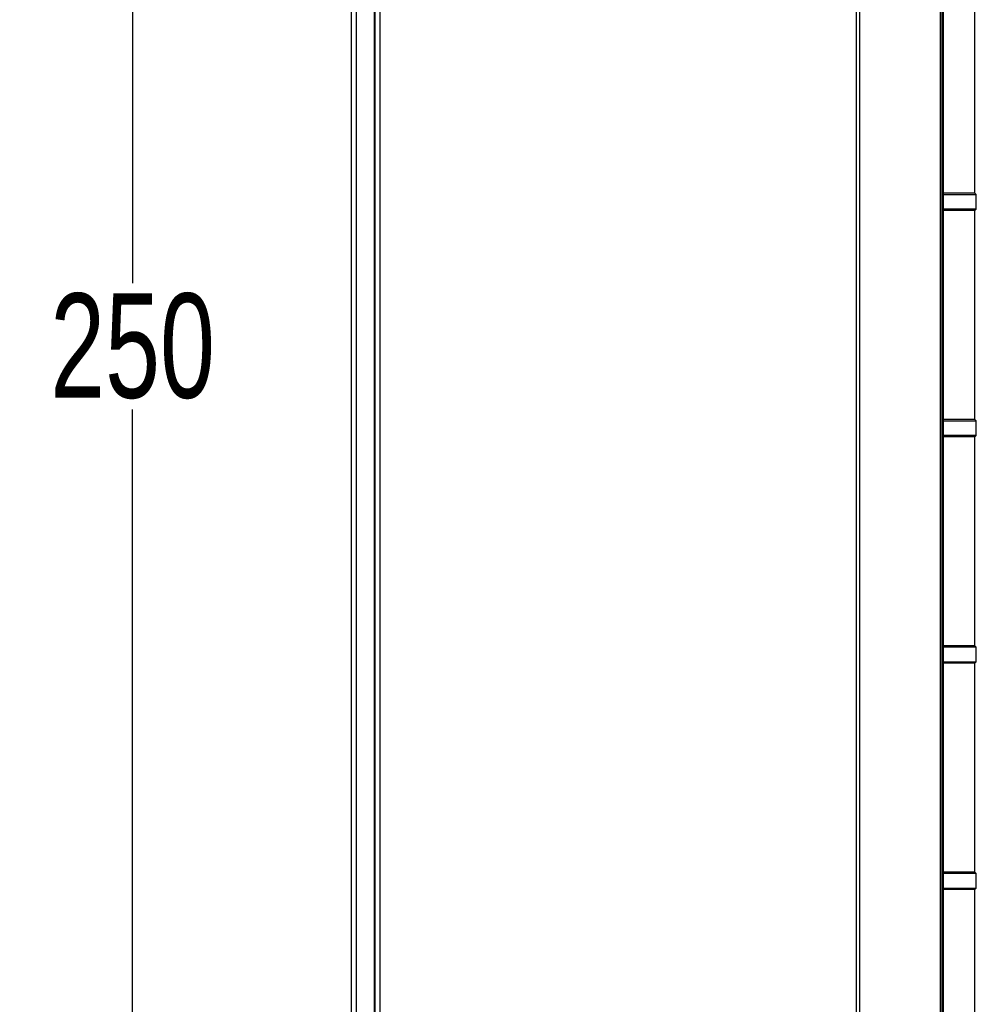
# Model space of a CAD drawing. Header units: millimetres. Extents: x -2013 to 423, y -990 to -169.
# Tile 26 of 50: x -463 to -408, y -491 to -435. Entities that reach past the tile are written whole.
import ezdxf

# ---------------------------------------------------------------- set-up
doc = ezdxf.new("R2010")
doc.units = ezdxf.units.MM
doc.header["$LTSCALE"] = 30.734
doc.header["$PDMODE"] = 3
doc.header["$PDSIZE"] = 2
doc.layers.get('0').update_dxf_attribs({"linetype": 'CONTINUOUS'})
doc.layers.get('Defpoints').update_dxf_attribs({"linetype": 'CONTINUOUS'})
doc.layers.add('02___PRT_ALL_AXES', color=7, linetype='CONTINUOUS')
doc.styles.get("Standard").update_dxf_attribs({"font": 'txt', "width": 0.707})
doc.dimstyles.get("Standard").update_dxf_attribs({"dimtxt": 3.5, "dimasz": 4, "dimexe": 2, "dimexo": 0, "dimtad": 1, "dimdsep": 46, "dimtxsty": 'Standard', "dimcen": 0.09, "dimclrt": 5, "dimadec": 0, "dimazin": 0, "dimtol": 1, "dimtp": 0.01, "dimtm": 0.01, "dimtfac": 1, "dimtofl": 0, "dimtmove": 0, "dimatfit": 3, "dimfxl": 0, "dimtolj": 1, "dimarcsym": 0})

# ---------------------------------------------------------------- blocks, each defined once
blk = doc.blocks.new('*D67')
at = {"color": 0, "lineweight": -2}
for p, q in [((-443.414, -327.851), (-458.621, -327.851)), ((-456.621, -331.851), (-456.621, -449.775)), ((-456.621, -573.851), (-456.621, -457.025)), ((-443.414, -577.851), (-458.621, -577.851))]:
    blk.add_line(p, q, dxfattribs=at)
at = {"color": 0}
for points in [[(-457.288, -331.851), (-455.955, -331.851), (-456.621, -327.851)], [(-457.288, -573.851), (-455.955, -573.851), (-456.621, -577.851)]]:
    blk.add_solid(points, dxfattribs=at)
at = {"layer": 'Defpoints', "color": 0}
for p in [(-443.414, -327.851), (-456.621, -577.851), (-443.414, -577.851)]:
    blk.add_point(p, dxfattribs=at)
at = {"color": 0, "insert": (-456.621, -453.4), "char_height": 3.5, "attachment_point": 5}
blk.add_mtext('\\A1;{\\H1.7143x;250}', dxfattribs=at)

msp = doc.modelspace()

# ---------------------------------------------------------------- linework, layer by layer
at = {"color": 7, "linetype": 'Continuous'}
for p, q in [((-442.401, -544.898), (-442.401, -355.8)), ((-415.019, -544.898), (-415.019, -355.8)), ((-444.051, -356.135), (-444.051, -544.563)), ((-443.752, -544.863), (-443.752, -355.835)), ((-442.714, -544.563), (-442.714, -356.135)), ((-442.701, -356.1), (-442.701, -544.598)), ((-414.832, -544.598), (-414.832, -356.1)), ((-410.219, -356.229), (-410.219, -544.469)), ((-410.106, -356.229), (-410.106, -544.469)), ((-410.018, -543.386), (-410.018, -356.317))]:
    msp.add_line(p, q, dxfattribs=at)
at = {"layer": '02___PRT_ALL_AXES', "color": 7, "linetype": 'Continuous'}
for p, q in [((-408.211, -444.601), (-408.211, -432.601)), ((-408.211, -444.601), (-410.018, -444.601)), ((-408.211, -444.601), (-408.134, -444.678)), ((-410.018, -444.678), (-408.134, -444.678)), ((-408.134, -445.524), (-408.134, -444.678)), ((-408.134, -445.524), (-410.018, -445.524)), ((-408.211, -445.601), (-410.018, -445.601)), ((-408.134, -445.524), (-408.211, -445.601)), ((-408.211, -457.601), (-408.211, -445.601)), ((-408.211, -457.601), (-410.018, -457.601)), ((-408.211, -457.601), (-408.134, -457.678)), ((-410.018, -457.678), (-408.134, -457.678)), ((-408.134, -458.524), (-408.134, -457.678)), ((-408.134, -458.524), (-410.018, -458.524)), ((-408.211, -458.601), (-410.018, -458.601)), ((-408.134, -458.524), (-408.211, -458.601)), ((-408.211, -470.601), (-408.211, -458.601)), ((-408.211, -470.601), (-410.018, -470.601)), ((-408.211, -470.601), (-408.134, -470.678)), ((-408.134, -470.678), (-410.018, -470.678)), ((-408.134, -471.524), (-408.134, -470.678)), ((-410.018, -471.524), (-408.134, -471.524)), ((-408.211, -471.601), (-410.018, -471.601)), ((-408.211, -471.601), (-408.134, -471.524)), ((-408.211, -483.601), (-408.211, -471.601)), ((-408.211, -483.601), (-410.018, -483.601)), ((-408.211, -483.601), (-408.134, -483.678)), ((-408.134, -483.678), (-410.018, -483.678)), ((-408.134, -484.524), (-408.134, -483.678)), ((-410.018, -484.524), (-408.134, -484.524)), ((-408.211, -484.601), (-410.018, -484.601)), ((-408.211, -484.601), (-408.134, -484.524)), ((-408.211, -496.601), (-408.211, -484.601))]:
    msp.add_line(p, q, dxfattribs=at)

# ---------------------------------------------------------------- dimensions: what is measured, and where the dimension line sits
at = {"color": 2}
dim = msp.add_linear_dim(base=(-456.621, -577.851), p1=(-443.414, -327.851), p2=(-443.414, -577.851), angle=90, text='{\\H1.7143x;<>}', dimstyle='Standard', override={"dimtad": 0, "dimtih": 1, "dimtoh": 1, "dimdec": 0, "dimzin": 0, "dimcen": 5.0292, "dimclrt": 0, "dimtol": 0, "dimtdec": 0, "dimtzin": 0}, dxfattribs=at)
dim.commit()
dim.dimension.update_dxf_attribs({"geometry": '*D67', "text_midpoint": (-456.621, -453.4), "dimtype": 160})

doc.saveas('drawing.dxf')
